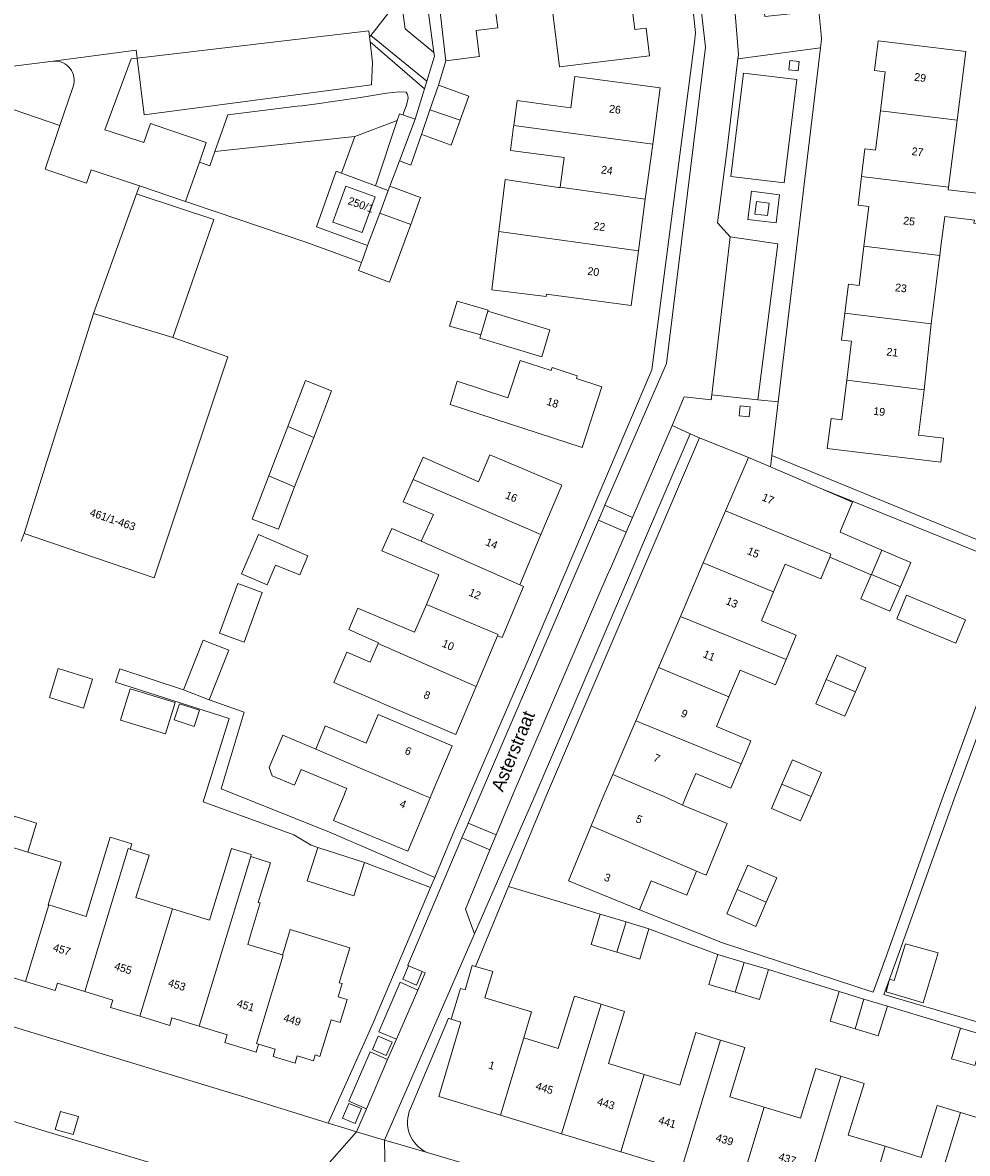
# Model space of a CAD drawing. Header units: metres. Extents: x 151448 to 154749, y 463108 to 465296.
# Tile 48 of 256: x 152643 to 152733, y 463466 to 463574. Entities that reach past the tile are written whole.
import ezdxf
from ezdxf.enums import TextEntityAlignment as Align

# ---------------------------------------------------------------- set-up
doc = ezdxf.new("R2010")
doc.units = ezdxf.units.M
for name, color, linetype, lineweight in [('B-PV-GR-BEPLANTING_CULTUUR_HEESTERS-GV', 253, 'Continuous', 9), ('B-PV-GR-GROENVOORZIENING-GV', 253, 'Continuous', 9), ('B-PV-OG-BEBOUWING-GV', 1, 'Continuous', 9), ('B-PV-OG-BEBOUWING-T18', 2, 'Continuous', 9), ('B-PV-OG-TERREIN_BEGROEID-GV', 253, 'Continuous', 9), ('B-PV-OG-TERREIN_ERF-GV', 253, 'Continuous', 9), ('B-PV-OG-TOPOGRAFIE-T18', 2, 'Continuous', 9), ('B-PV-VH-OPENVERHARDING_BETONSTRAATSTEEN-GV', 253, 'Continuous', 9), ('B-PV-VH-OPENVERHARDING_STRAATBAKSTEEN-GV', 253, 'Continuous', 9), ('B-PV-VH-OPENVERHARDING_TEGEL-GV', 253, 'Continuous', 9)]:
    doc.layers.add(name, color=color, linetype=linetype, lineweight=lineweight)
doc.styles.add('Drong', font='txt', dxfattribs={"height": 1.8})

msp = doc.modelspace()

# ---------------------------------------------------------------- linework, layer by layer
at = {"layer": 'B-PV-GR-BEPLANTING_CULTUUR_HEESTERS-GV', "flags": 128}
for points in [[(152645.681, 463570.078), (152636.203, 463568.878), (152636.045, 463568.433), (152636.258, 463567.962), (152636.867, 463568.026), (152638.299, 463568.008), (152639.334, 463568.386), (152639.833, 463568.211), (152639.87, 463567.565), (152639.685, 463567.075), (152639.691, 463566.189)], [(152639.691, 463566.189), (152646.322, 463563.938), (152647.585, 463567.639)]]:
    msp.add_lwpolyline(points, dxfattribs=at)
at = {"layer": 'B-PV-GR-BEPLANTING_CULTUUR_HEESTERS-GV'}
msp.add_lwpolyline([(152647.585, 463567.639, 0.5394993), (152645.681, 463570.078)], format="xyb", dxfattribs=at)
at = {"layer": 'B-PV-GR-GROENVOORZIENING-GV', "flags": 128}
for points in [[(152681.1, 463567.427), (152675.916, 463571.933), (152676.151, 463569.941), (152676.053, 463567.803), (152654.344, 463564.961), (152653.675, 463570.366), (152653.112, 463570.3), (152650.61, 463563.517), (152651.106, 463563.355), (152654.323, 463562.306), (152654.951, 463564.124), (152655.397, 463563.971), (152660.277, 463562.292), (152659.622, 463560.427), (152660.621, 463560.076), (152661.102, 463561.445), (152662.332, 463564.941), (152668.967, 463565.762), (152669.388, 463565.814), (152670.607, 463565.964), (152675.011, 463566.593), (152677.475, 463567.016), (152678.7, 463567.135), (152679.368, 463567.096)], [(152679.526, 463566.396), (152679.386, 463565.858), (152679.031, 463564.942), (152680.208, 463564.549), (152681.1, 463567.427)]]:
    msp.add_lwpolyline(points, dxfattribs=at)
for points in [[(152715.88, 463569.24), (152716.78, 463569.15), (152716.87, 463570.05), (152715.97, 463570.14)], [(152677.739, 463557.984), (152677.794, 463558.125), (152678.709, 463560.56), (152680.208, 463564.549), (152679.031, 463564.942), (152678.713, 463565.049), (152678.501, 463564.416), (152676.419, 463558.179), (152677.641, 463557.722)], [(152713.991, 463556.513), (152712.788, 463556.67), (152712.632, 463555.477), (152713.835, 463555.321)], [(152712.076, 463536.115), (152712.174, 463537.07), (152711.219, 463537.169), (152711.121, 463536.214)], [(152680.887, 463483.156), (152679.592, 463483.712), (152679.033, 463482.409), (152680.329, 463481.853)], [(152677.462, 463475.146), (152678.006, 463476.409), (152676.697, 463476.973), (152676.152, 463475.71)], [(152674.503, 463468.647), (152675.093, 463470.062), (152673.878, 463470.568), (152673.288, 463469.154)], [(152645.862, 463468.073), (152647.593, 463467.579), (152648.087, 463469.309), (152646.357, 463469.804)]]:
    msp.add_lwpolyline(points, close=True, dxfattribs=at)
at = {"layer": 'B-PV-GR-GROENVOORZIENING-GV'}
msp.add_lwpolyline([(152679.368, 463567.096, -0.2230993), (152679.526, 463566.396)], format="xyb", dxfattribs=at)
at = {"layer": 'B-PV-OG-BEBOUWING-GV', "flags": 128}
for points in [[(152700.699, 463576.916), (152693.191, 463575.969), (152693.98, 463569.526), (152702.585, 463570.569), (152702.26, 463573.224), (152701.167, 463573.09)], [(152687.832, 463575.397), (152682.589, 463574.778), (152683.115, 463570.323), (152683.14, 463570.115), (152686.347, 463570.52), (152686.331, 463570.647), (152686.034, 463572.998), (152688.115, 463573.268)], [(152724.609, 463565.325), (152731.93, 463564.446), (152732.751, 463570.989), (152724.407, 463572.012), (152724.061, 463569.19), (152725.068, 463569.067)], [(152702.881, 463562.141), (152703.599, 463567.527), (152695.457, 463568.612), (152695.427, 463568.385), (152695.058, 463565.62), (152692.7, 463565.934), (152689.948, 463566.3), (152689.626, 463563.922)], [(152681.628, 463565.431), (152684.509, 463564.436), (152684.546, 463564.539), (152685.336, 463566.743), (152682.439, 463567.782)], [(152681.628, 463565.431), (152680.816, 463563.08), (152680.864, 463563.063), (152683.654, 463562.052), (152684.509, 463564.436)], [(152731.93, 463564.446), (152724.609, 463565.325), (152724.149, 463561.573), (152723.139, 463561.697), (152722.816, 463559.066), (152731.109, 463558.049)], [(152702.881, 463562.141), (152689.626, 463563.922), (152689.613, 463563.826), (152689.311, 463561.557), (152694.437, 463560.874), (152694.06, 463558.041), (152702.181, 463556.887)], [(152702.181, 463556.887), (152694.06, 463558.041), (152694.055, 463558.004), (152693.901, 463558.024), (152688.82, 463558.782), (152688.212, 463553.82), (152701.523, 463551.954)], [(152731.109, 463558.049), (152722.816, 463559.066), (152722.48, 463556.325), (152723.501, 463556.2), (152723.038, 463552.423), (152730.278, 463551.505), (152730.391, 463552.395), (152730.752, 463555.245), (152733.586, 463554.885), (152733.539, 463554.615), (152741.216, 463553.82), (152741.543, 463556.562), (152731.077, 463557.798)], [(152673.601, 463558.138), (152672.361, 463554.709), (152675.148, 463553.701), (152676.388, 463557.13)], [(152680.736, 463557.047), (152677.794, 463558.125), (152677.739, 463557.984), (152677.641, 463557.722), (152676.833, 463555.559), (152679.793, 463554.473)], [(152657.098, 463543.679), (152661, 463554.939), (152653.885, 463557.308), (152653.634, 463557.392), (152649.507, 463545.986)], [(152675.674, 463552.457), (152675.272, 463551.359), (152675.085, 463550.85), (152674.799, 463550.069), (152677.782, 463548.986), (152679.793, 463554.473), (152676.833, 463555.559)], [(152701.523, 463551.954), (152688.212, 463553.82), (152687.528, 463548.232), (152692.727, 463547.596), (152692.757, 463547.821), (152700.829, 463546.745)], [(152729.452, 463545.001), (152730.228, 463551.111), (152730.278, 463551.505), (152723.038, 463552.423), (152722.576, 463548.647), (152721.567, 463548.771), (152721.228, 463546.009)], [(152687.148, 463546.206), (152687.178, 463546.306), (152684.223, 463547.157), (152683.548, 463544.952), (152683.499, 463544.782), (152686.468, 463543.927)], [(152657.098, 463543.679), (152649.507, 463545.986), (152642.909, 463524.979), (152655.304, 463520.753), (152662.353, 463541.834)], [(152686.468, 463543.927), (152686.377, 463543.625), (152692.299, 463541.851), (152693.072, 463544.433), (152687.148, 463546.206)], [(152721.228, 463546.009), (152720.913, 463543.437), (152721.856, 463543.322), (152721.4, 463539.602), (152728.79, 463538.691), (152729.452, 463545.001)], [(152693.28, 463540.83), (152693.184, 463540.536), (152690.23, 463541.501), (152689.063, 463537.931), (152684.239, 463539.507), (152683.566, 463537.29), (152696.149, 463533.178), (152698.041, 463538.966), (152695.6, 463539.763), (152695.691, 463540.042)], [(152670.532, 463534.15), (152672.247, 463538.607), (152669.752, 463539.567), (152668.066, 463535.197)], [(152721.4, 463539.602), (152720.939, 463535.839), (152719.9, 463535.966), (152719.549, 463533.104), (152727.981, 463532.07), (152730.367, 463531.778), (152730.647, 463534.069), (152728.261, 463534.361), (152728.79, 463538.691)], [(152666.257, 463530.481), (152668.716, 463529.429), (152670.532, 463534.15), (152668.066, 463535.197)], [(152692.22, 463524.869), (152694.208, 463529.582), (152687.349, 463532.474), (152686.264, 463529.903), (152680.991, 463532.277), (152680.02, 463530.131)], [(152718.713, 463529.367), (152714.125, 463531.332), (152712.025, 463532.232), (152709.838, 463527.126), (152719.899, 463523.008), (152719.774, 463522.707), (152723.727, 463521.022), (152723.749, 463521.072), (152724.754, 463523.392), (152720.775, 463525.117), (152720.816, 463525.217), (152721.961, 463527.975)], [(152666.257, 463530.481), (152664.67, 463526.355), (152667.164, 463525.395), (152668.716, 463529.429)], [(152690.202, 463520.085), (152692.22, 463524.869), (152680.02, 463530.131), (152679.058, 463528.006), (152681.974, 463526.801), (152680.797, 463524.232)], [(152709.838, 463527.126), (152707.711, 463522.162), (152714.426, 463519.403), (152715.526, 463522.052), (152718.917, 463520.644), (152719.774, 463522.707), (152719.899, 463523.008)], [(152690.202, 463520.085), (152680.797, 463524.232), (152677.987, 463525.458), (152677.05, 463523.328), (152682.48, 463521.016), (152681.283, 463518.205), (152688.125, 463515.32), (152688.078, 463515.209), (152688.505, 463515.043), (152690.564, 463519.925)], [(152669.974, 463522.838), (152665.254, 463524.884), (152663.651, 463521.116), (152666.084, 463520.08), (152666.883, 463521.958), (152669.217, 463521.033)], [(152724.754, 463523.392), (152723.749, 463521.072), (152726.522, 463519.87), (152727.528, 463522.19)], [(152715.61, 463512.956), (152716.575, 463515.28), (152713.282, 463516.647), (152714.426, 463519.403), (152707.711, 463522.162), (152705.523, 463517.054)], [(152726.522, 463519.87), (152723.749, 463521.072), (152723.727, 463521.022), (152722.743, 463518.752), (152725.517, 463517.55)], [(152663.885, 463514.597), (152665.617, 463519.341), (152663.29, 463520.19), (152661.558, 463515.446)], [(152731.807, 463514.49), (152732.744, 463516.74), (152727.118, 463519.083), (152726.182, 463516.832)], [(152686.037, 463510.37), (152688.078, 463515.209), (152688.125, 463515.32), (152681.283, 463518.205), (152680.15, 463515.545), (152674.738, 463517.849), (152673.873, 463515.795), (152676.711, 463514.551), (152676.674, 463514.463)], [(152703.438, 463512.186), (152710.155, 463509.379), (152711.225, 463511.938), (152714.601, 463510.526), (152715.61, 463512.956), (152705.523, 463517.054)], [(152660.561, 463509.079), (152662.441, 463513.821), (152659.988, 463514.794), (152658.108, 463510.052)], [(152686.037, 463510.37), (152676.674, 463514.463), (152675.927, 463512.687), (152673.684, 463513.63), (152672.458, 463510.738), (152676.844, 463508.879), (152677.245, 463508.694), (152684.109, 463505.799)], [(152719.45, 463511.045), (152722.224, 463509.842), (152723.229, 463512.163), (152720.456, 463513.365)], [(152710.155, 463509.379), (152703.438, 463512.186), (152701.26, 463507.101), (152711.325, 463502.968), (152711.828, 463504.17), (152712.254, 463505.19), (152708.976, 463506.561)], [(152648.58, 463508.302), (152649.433, 463511.08), (152646.16, 463512.086), (152645.306, 463509.308)], [(152656.397, 463505.847), (152657.307, 463508.854), (152653.013, 463510.154), (152652.103, 463507.146)], [(152722.224, 463509.842), (152719.45, 463511.045), (152718.444, 463508.725), (152721.218, 463507.522)], [(152659.625, 463508.091), (152657.726, 463508.717), (152657.219, 463507.182), (152659.119, 463506.556)], [(152670.746, 463504.375), (152681.021, 463500), (152681.636, 463499.738), (152681.745, 463500), (152683.754, 463504.711), (152676.699, 463507.707), (152675.53, 463504.954), (152671.643, 463506.604), (152671.571, 463506.425)], [(152711.325, 463502.968), (152701.26, 463507.101), (152699.064, 463501.974), (152703.671, 463500), (152703.802, 463499.944), (152705.727, 463499.032), (152706.118, 463500), (152707.001, 463502.051), (152710.355, 463500.649)], [(152670.746, 463504.375), (152667.597, 463505.716), (152666.28, 463502.624), (152666.565, 463501.832), (152668.707, 463500.934), (152669.344, 463502.453), (152673.69, 463500.631), (152673.577, 463500.358), (152673.427, 463500), (152672.42, 463497.572), (152679.511, 463494.629), (152681.636, 463499.738), (152681.021, 463500)], [(152715.223, 463501.053), (152717.996, 463499.851), (152719.002, 463502.171), (152716.228, 463503.373)], [(152707.998, 463492.356), (152709.98, 463497.272), (152705.727, 463499.032), (152703.802, 463499.944), (152703.671, 463500), (152699.064, 463501.974), (152698.218, 463500), (152697.011, 463497.062), (152707.079, 463492.749)], [(152715.223, 463501.053), (152714.217, 463498.733), (152716.991, 463497.531), (152717.996, 463499.851)], [(152643.253, 463494.564), (152644.078, 463497.319), (152641.95, 463497.994), (152641.1, 463495.23)], [(152707.079, 463492.749), (152697.011, 463497.062), (152694.859, 463491.82), (152701.635, 463489.037), (152702.742, 463491.796), (152706.144, 463490.431)], [(152648.7, 463481.243), (152652.837, 463494.887), (152653.025, 463494.829), (152653.192, 463495.353), (152651.111, 463495.975), (152648.866, 463488.543), (152648.826, 463488.412), (152645.251, 463489.514), (152643.03, 463482.188), (152645.857, 463481.332), (152646.072, 463482.04)], [(152645.179, 463489.536), (152646.427, 463493.583), (152643.253, 463494.564), (152641.1, 463495.23), (152641.035, 463495.25), (152637.791, 463484.551), (152640.435, 463483.749), (152640.22, 463483.039), (152643.03, 463482.188), (152645.251, 463489.514)], [(152653.939, 463478.879), (152656.79, 463478.009), (152657.007, 463478.725), (152659.61, 463477.936), (152664.519, 463494.129), (152664.575, 463494.314), (152662.678, 463494.892), (152660.596, 463488.054), (152657.052, 463489.145)], [(152669.907, 463491.803), (152674.363, 463490.365), (152675.394, 463493.564), (152670.936, 463495)], [(152653.025, 463494.829), (152652.837, 463494.887), (152648.7, 463481.243), (152651.37, 463480.434), (152651.156, 463479.727), (152653.939, 463478.879), (152657.052, 463489.145), (152653.569, 463490.218), (152654.759, 463494.055), (152654.826, 463494.271)], [(152664.569, 463486.837), (152665.434, 463489.702), (152665.218, 463489.729), (152666.408, 463493.54), (152664.519, 463494.129), (152659.61, 463477.936), (152662.29, 463477.123), (152662.062, 463476.372), (152665.042, 463475.468), (152665.269, 463476.22), (152665.064, 463476.282), (152667.625, 463484.727), (152667.563, 463484.746), (152664.239, 463485.744)], [(152710.95, 463490.984), (152713.723, 463489.782), (152714.729, 463492.102), (152711.956, 463493.304)], [(152713.723, 463489.782), (152710.95, 463490.984), (152709.944, 463488.664), (152712.718, 463487.462)], [(152699.47, 463484.993), (152700.356, 463487.892), (152697.886, 463488.639), (152697.009, 463485.737)], [(152700.356, 463487.892), (152699.47, 463484.993), (152701.641, 463484.337), (152702.518, 463487.239)], [(152667.704, 463485.215), (152667.563, 463484.746), (152667.625, 463484.727), (152665.064, 463476.282), (152665.269, 463476.22), (152666.87, 463475.734), (152666.66, 463475.04), (152668.753, 463474.406), (152668.963, 463475.1), (152670.507, 463474.632), (152670.674, 463475.184), (152671.126, 463475.047), (152672.189, 463478.552), (152673.056, 463478.289), (152673.72, 463480.479), (152672.853, 463480.742), (152673.234, 463481.999), (152672.96, 463482.083), (152673.974, 463485.425), (152668.273, 463487.168)], [(152725.482, 463482.421), (152725.157, 463481.205), (152728.698, 463480.15), (152730.117, 463484.947), (152726.996, 463485.799), (152725.941, 463482.286)], [(152710.745, 463481.187), (152711.607, 463484.028), (152709.1, 463484.773), (152708.254, 463481.927)], [(152691.327, 463479.307), (152686.871, 463480.628), (152687.617, 463483.146), (152685.975, 463483.632), (152685.669, 463483.723), (152684.986, 463481.41), (152684.53, 463481.545), (152683.663, 463478.607), (152684.572, 463478.317), (152682.479, 463471.222), (152688.348, 463469.436), (152690.581, 463476.809)], [(152711.607, 463484.028), (152710.745, 463481.187), (152713.088, 463480.491), (152713.933, 463483.337)], [(152720.675, 463481.247), (152719.809, 463478.407), (152722.192, 463477.68), (152723.048, 463480.523)], [(152694.171, 463467.665), (152697.951, 463480.027), (152695.412, 463480.805), (152693.877, 463475.799), (152690.581, 463476.809), (152688.348, 463469.436)], [(152697.951, 463480.027), (152694.171, 463467.665), (152699.829, 463465.943), (152702.078, 463473.335), (152698.663, 463474.382), (152700.184, 463479.342)], [(152722.192, 463477.68), (152724.414, 463477.003), (152725.28, 463479.843), (152723.048, 463480.523)], [(152733.634, 463474.166), (152734.528, 463477.083), (152732.257, 463477.751), (152731.396, 463474.825)], [(152702.078, 463473.335), (152699.829, 463465.943), (152705.589, 463464.191), (152709.356, 463476.609), (152707.012, 463477.328), (152705.469, 463472.295)], [(152709.356, 463476.609), (152705.589, 463464.191), (152711.211, 463462.48), (152713.532, 463470.206), (152710.251, 463471.201), (152711.69, 463475.894)], [(152720.83, 463473.16), (152718.454, 463473.888), (152717.002, 463469.153), (152713.532, 463470.206), (152711.211, 463462.48), (152717.076, 463460.696)], [(152722.865, 463458.935), (152725.057, 463466.467), (152721.546, 463467.543), (152723.058, 463472.477), (152720.83, 463473.16), (152717.076, 463460.696)], [(152732.263, 463469.69), (152730.032, 463470.374), (152728.51, 463465.409), (152725.057, 463466.467), (152722.865, 463458.935), (152728.448, 463457.236)], [(152736.499, 463463.02), (152737.884, 463467.553), (152734.429, 463468.617), (152734.544, 463468.991), (152732.263, 463469.69), (152728.448, 463457.236), (152734.197, 463455.487)]]:
    msp.add_lwpolyline(points, close=True, dxfattribs=at)
msp.add_lwpolyline([(152642.603, 463524.208), (152642.909, 463524.979), (152649.507, 463545.986), (152653.634, 463557.392), (152653.894, 463558.171), (152649.281, 463559.707), (152648.85, 463558.412), (152645.081, 463559.691), (152644.901, 463559.752), (152646.322, 463563.938), (152639.691, 463566.189)], dxfattribs=at)
at = {"layer": 'B-PV-OG-TERREIN_BEGROEID-GV', "flags": 128}
for points in [[(152679.368, 463567.096), (152678.7, 463567.135), (152677.475, 463567.016), (152675.011, 463566.593), (152670.607, 463565.964), (152669.388, 463565.814), (152668.967, 463565.762), (152662.332, 463564.941), (152661.102, 463561.445)], [(152661.102, 463561.445), (152674.45, 463562.882), (152678.501, 463564.416), (152678.713, 463565.049), (152679.031, 463564.942), (152679.386, 463565.858), (152679.526, 463566.396)]]:
    msp.add_lwpolyline(points, dxfattribs=at)
at = {"layer": 'B-PV-OG-TERREIN_BEGROEID-GV'}
msp.add_lwpolyline([(152679.526, 463566.396, 0.2230993), (152679.368, 463567.096)], format="xyb", dxfattribs=at)
at = {"layer": 'B-PV-OG-TERREIN_BEGROEID-GV', "flags": 128}
msp.add_lwpolyline([(152678.501, 463564.416), (152674.45, 463562.882), (152673.172, 463559.392), (152676.419, 463558.179)], close=True, dxfattribs=at)
at = {"layer": 'B-PV-OG-TERREIN_ERF-GV', "flags": 128}
for points in [[(152733.968, 463588.356), (152724.725, 463587.074), (152725.077, 463584.256), (152728.695, 463584.709), (152729.035, 463581.996), (152729.322, 463579.701), (152725.666, 463579.244), (152726.097, 463575.797), (152718.731, 463574.882), (152718.951, 463572.647), (152719.004, 463572.164), (152718.904, 463571.329), (152714.868, 463537.546), (152714.254, 463532.409), (152738.856, 463522.324)], [(152628.983, 463481.778), (152663.41, 463471.311), (152663.535, 463471.272), (152671.903, 463468.684), (152675.309, 463476.254), (152676.207, 463478.244), (152681.679, 463491.184), (152675.394, 463493.564), (152674.363, 463490.365), (152669.907, 463491.803), (152670.936, 463495), (152670.281, 463495.211), (152668.642, 463496.201), (152659.986, 463499.36), (152662.471, 463507.321), (152651.625, 463510.785), (152652.044, 463512.054), (152658.108, 463510.052), (152659.988, 463514.794), (152662.441, 463513.821), (152660.561, 463509.079), (152663.911, 463507.916), (152661.713, 463500.594), (152671.808, 463496.555), (152682.084, 463492.143), (152683.824, 463496.258), (152685.407, 463500), (152691.132, 463513.198), (152702.802, 463540.585), (152706.861, 463571.891), (152706.977, 463572.784), (152705.759, 463584.232)], [(152700.699, 463576.916), (152701.167, 463573.09), (152702.26, 463573.224), (152702.585, 463570.569), (152693.98, 463569.526), (152693.191, 463575.969)], [(152687.832, 463575.397), (152688.115, 463573.268), (152686.034, 463572.998), (152686.331, 463570.647), (152686.347, 463570.52), (152683.14, 463570.115), (152682.439, 463567.782), (152685.336, 463566.743), (152684.546, 463564.539), (152684.509, 463564.436), (152683.654, 463562.052), (152680.864, 463563.063), (152680.816, 463563.08), (152679.807, 463560.147), (152678.709, 463560.56), (152677.794, 463558.125), (152680.736, 463557.047), (152679.793, 463554.473), (152677.782, 463548.986), (152674.799, 463550.069), (152675.085, 463550.85), (152669.881, 463552.76), (152658.882, 463556.494), (152658.306, 463556.688), (152653.894, 463558.171), (152653.634, 463557.392), (152653.885, 463557.308), (152661, 463554.939), (152657.098, 463543.679), (152662.353, 463541.834), (152655.304, 463520.753), (152642.909, 463524.979), (152642.603, 463524.208)], [(152733.586, 463554.885), (152730.752, 463555.245), (152730.391, 463552.395), (152730.278, 463551.505), (152730.228, 463551.111), (152729.452, 463545.001), (152728.79, 463538.691), (152728.261, 463534.361), (152730.647, 463534.069), (152730.367, 463531.778), (152727.981, 463532.07), (152719.549, 463533.104), (152719.9, 463535.966), (152720.939, 463535.839), (152721.4, 463539.602), (152721.856, 463543.322), (152720.913, 463543.437), (152721.228, 463546.009), (152721.567, 463548.771), (152722.576, 463548.647), (152723.038, 463552.423), (152723.501, 463556.2), (152722.48, 463556.325), (152722.816, 463559.066), (152723.139, 463561.697), (152724.149, 463561.573), (152724.609, 463565.325), (152725.068, 463569.067), (152724.061, 463569.19), (152724.407, 463572.012), (152732.751, 463570.989), (152731.93, 463564.446), (152731.109, 463558.049), (152731.077, 463557.798), (152741.543, 463556.562)], [(152738.474, 463521.369), (152718.713, 463529.367), (152721.961, 463527.975), (152720.816, 463525.217), (152720.775, 463525.117), (152724.754, 463523.392), (152727.528, 463522.19), (152726.522, 463519.87), (152725.517, 463517.55), (152722.743, 463518.752), (152723.727, 463521.022), (152719.774, 463522.707), (152718.917, 463520.644), (152715.526, 463522.052), (152714.426, 463519.403), (152713.282, 463516.647), (152716.575, 463515.28), (152715.61, 463512.956), (152714.601, 463510.526), (152711.225, 463511.938), (152710.155, 463509.379), (152708.976, 463506.561), (152712.254, 463505.19), (152711.828, 463504.17), (152711.325, 463502.968), (152710.355, 463500.649), (152707.001, 463502.051), (152706.118, 463500), (152705.727, 463499.032), (152709.98, 463497.272), (152707.998, 463492.356), (152707.079, 463492.749), (152706.144, 463490.431), (152702.742, 463491.796), (152701.635, 463489.037), (152709.533, 463485.904), (152723.938, 463481.193), (152725.28, 463484.953), (152727.128, 463490.134), (152729.025, 463495.451), (152730.647, 463500), (152730.887, 463500.656), (152732.804, 463505.888), (152734.688, 463511.033)], [(152734.373, 463507.072), (152732.51, 463501.967), (152731.792, 463500), (152730.55, 463496.524), (152729.657, 463494.025), (152728.739, 463491.477), (152726.842, 463486.209), (152725.482, 463482.421), (152724.948, 463480.95), (152747.259, 463474.411)], [(152641.95, 463497.994), (152644.078, 463497.319), (152643.253, 463494.564), (152646.427, 463493.583), (152645.179, 463489.536), (152645.251, 463489.514), (152648.826, 463488.412), (152648.866, 463488.543), (152651.111, 463495.975), (152653.192, 463495.353), (152653.025, 463494.829), (152654.826, 463494.271), (152654.759, 463494.055), (152653.569, 463490.218), (152657.052, 463489.145), (152660.596, 463488.054), (152662.678, 463494.892), (152664.575, 463494.314), (152664.519, 463494.129), (152666.408, 463493.54), (152665.218, 463489.729), (152665.434, 463489.702), (152664.569, 463486.837), (152664.239, 463485.744), (152667.563, 463484.746), (152667.704, 463485.215), (152668.273, 463487.168), (152673.974, 463485.425), (152672.96, 463482.083), (152673.234, 463481.999), (152672.853, 463480.742), (152673.72, 463480.479), (152673.056, 463478.289), (152672.189, 463478.552), (152671.126, 463475.047), (152670.674, 463475.184), (152670.507, 463474.632), (152668.963, 463475.1), (152668.753, 463474.406), (152666.66, 463475.04), (152666.87, 463475.734), (152665.269, 463476.22), (152665.042, 463475.468), (152662.062, 463476.372), (152662.29, 463477.123), (152659.61, 463477.936), (152657.007, 463478.725), (152656.79, 463478.009), (152653.939, 463478.879), (152651.156, 463479.727), (152651.37, 463480.434), (152648.7, 463481.243), (152646.072, 463482.04), (152645.857, 463481.332), (152643.03, 463482.188), (152640.22, 463483.039)], [(152733.634, 463474.166), (152731.396, 463474.825), (152732.257, 463477.751), (152728.656, 463478.831), (152725.28, 463479.843), (152724.414, 463477.003), (152722.192, 463477.68), (152719.809, 463478.407), (152720.675, 463481.247), (152717.176, 463482.332), (152713.933, 463483.337), (152713.088, 463480.491), (152710.745, 463481.187), (152708.254, 463481.927), (152709.1, 463484.773), (152705.83, 463485.998), (152702.518, 463487.239), (152701.641, 463484.337), (152699.47, 463484.993), (152697.009, 463485.737), (152697.886, 463488.639), (152694.424, 463489.674), (152689.13, 463491.258), (152685.975, 463483.632), (152687.617, 463483.146), (152686.871, 463480.628), (152691.327, 463479.307), (152690.581, 463476.809), (152693.877, 463475.799), (152695.412, 463480.805), (152697.951, 463480.027), (152700.184, 463479.342), (152698.663, 463474.382), (152702.078, 463473.335), (152705.469, 463472.295), (152707.012, 463477.328), (152709.356, 463476.609), (152711.69, 463475.894), (152710.251, 463471.201), (152713.532, 463470.206), (152717.002, 463469.153), (152718.454, 463473.888), (152720.83, 463473.16), (152723.058, 463472.477), (152721.546, 463467.543), (152725.057, 463466.467), (152728.51, 463465.409), (152730.032, 463470.374), (152732.263, 463469.69), (152734.544, 463468.991)], [(152683.663, 463478.607), (152683.387, 463478.7), (152679.767, 463470.076)], [(152705.589, 463464.191), (152699.829, 463465.943), (152694.171, 463467.665), (152688.348, 463469.436), (152682.479, 463471.222), (152684.572, 463478.317), (152683.663, 463478.607)], [(152681.352, 463465.873), (152695.433, 463461.699)]]:
    msp.add_lwpolyline(points, dxfattribs=at)
for points in [[(152682.589, 463574.778), (152681.876, 463580.815), (152681.18, 463579.228), (152680.93, 463578.905), (152682, 463570.908), (152682.067, 463570.547), (152681.33, 463568.169), (152681.1, 463567.427), (152680.208, 463564.549), (152678.709, 463560.56), (152679.807, 463560.147), (152680.816, 463563.08), (152681.628, 463565.431), (152682.439, 463567.782), (152683.14, 463570.115), (152683.115, 463570.323)], [(152688.212, 463553.82), (152688.82, 463558.782), (152693.901, 463558.024), (152694.055, 463558.004), (152694.06, 463558.041), (152694.437, 463560.874), (152689.311, 463561.557), (152689.613, 463563.826), (152689.626, 463563.922), (152689.948, 463566.3), (152692.7, 463565.934), (152695.058, 463565.62), (152695.427, 463568.385), (152695.457, 463568.612), (152703.599, 463567.527), (152702.881, 463562.141), (152702.181, 463556.887), (152701.523, 463551.954), (152700.829, 463546.745), (152692.757, 463547.821), (152692.727, 463547.596), (152687.528, 463548.232)], [(152687.148, 463546.206), (152693.072, 463544.433), (152692.299, 463541.851), (152686.377, 463543.625), (152686.468, 463543.927), (152683.499, 463544.782), (152683.548, 463544.952), (152684.223, 463547.157), (152687.178, 463546.306)], [(152693.28, 463540.83), (152695.691, 463540.042), (152695.6, 463539.763), (152698.041, 463538.966), (152696.149, 463533.178), (152683.566, 463537.29), (152684.239, 463539.507), (152689.063, 463537.931), (152690.23, 463541.501), (152693.184, 463540.536)], [(152668.716, 463529.429), (152667.164, 463525.395), (152664.67, 463526.355), (152666.257, 463530.481), (152668.066, 463535.197), (152669.752, 463539.567), (152672.247, 463538.607), (152670.532, 463534.15)], [(152692.22, 463524.869), (152690.202, 463520.085), (152690.564, 463519.925), (152688.505, 463515.043), (152688.078, 463515.209), (152686.037, 463510.37), (152684.109, 463505.799), (152677.245, 463508.694), (152676.844, 463508.879), (152672.458, 463510.738), (152673.684, 463513.63), (152675.927, 463512.687), (152676.674, 463514.463), (152676.711, 463514.551), (152673.873, 463515.795), (152674.738, 463517.849), (152680.15, 463515.545), (152681.283, 463518.205), (152682.48, 463521.016), (152677.05, 463523.328), (152677.987, 463525.458), (152680.797, 463524.232), (152681.974, 463526.801), (152679.058, 463528.006), (152680.02, 463530.131), (152680.991, 463532.277), (152686.264, 463529.903), (152687.349, 463532.474), (152694.208, 463529.582)], [(152669.974, 463522.838), (152669.217, 463521.033), (152666.883, 463521.958), (152666.084, 463520.08), (152663.651, 463521.116), (152665.254, 463524.884)], [(152663.885, 463514.597), (152661.558, 463515.446), (152663.29, 463520.19), (152665.617, 463519.341)], [(152731.807, 463514.49), (152726.182, 463516.832), (152727.118, 463519.083), (152732.744, 463516.74)], [(152719.45, 463511.045), (152720.456, 463513.365), (152723.229, 463512.163), (152722.224, 463509.842), (152721.218, 463507.522), (152718.444, 463508.725)], [(152648.58, 463508.302), (152645.306, 463509.308), (152646.16, 463512.086), (152649.433, 463511.08)], [(152656.397, 463505.847), (152652.103, 463507.146), (152653.013, 463510.154), (152657.307, 463508.854)], [(152659.119, 463506.556), (152657.219, 463507.182), (152657.726, 463508.717), (152659.625, 463508.091)], [(152673.69, 463500.631), (152669.344, 463502.453), (152668.707, 463500.934), (152666.565, 463501.832), (152666.28, 463502.624), (152667.597, 463505.716), (152670.746, 463504.375), (152671.571, 463506.425), (152671.643, 463506.604), (152675.53, 463504.954), (152676.699, 463507.707), (152683.754, 463504.711), (152681.745, 463500), (152681.636, 463499.738), (152679.511, 463494.629), (152672.42, 463497.572), (152673.427, 463500), (152673.577, 463500.358)], [(152717.996, 463499.851), (152716.991, 463497.531), (152714.217, 463498.733), (152715.223, 463501.053), (152716.228, 463503.373), (152719.002, 463502.171)], [(152710.95, 463490.984), (152711.956, 463493.304), (152714.729, 463492.102), (152713.723, 463489.782), (152712.718, 463487.462), (152709.944, 463488.664)], [(152725.482, 463482.421), (152725.941, 463482.286), (152726.996, 463485.799), (152730.117, 463484.947), (152728.698, 463480.15), (152725.157, 463481.205)]]:
    msp.add_lwpolyline(points, close=True, dxfattribs=at)
at = {"layer": 'B-PV-OG-TERREIN_ERF-GV'}
msp.add_lwpolyline([(152679.767, 463470.076, 0.4166604), (152681.352, 463465.873)], format="xyb", dxfattribs=at)
at = {"layer": 'B-PV-VH-OPENVERHARDING_BETONSTRAATSTEEN-GV', "flags": 128}
for points in [[(152705.625, 463591.41), (152707.935, 463571.42), (152704.197, 463541.218), (152698.33, 463527.684), (152700.943, 463526.506), (152704.735, 463535.297), (152705.881, 463538.012), (152708.473, 463537.728), (152708.529, 463538.205), (152710.281, 463553.29), (152709.067, 463554.638), (152709.924, 463561.191), (152711.017, 463570.302), (152711.064, 463570.693), (152710.748, 463574.611)], [(152631.661, 463568.359), (152635.589, 463568.8), (152636.203, 463568.878), (152645.681, 463570.078), (152653.583, 463571.109), (152653.675, 463570.366), (152675.795, 463572.967), (152675.863, 463572.387), (152675.97, 463572.524), (152678.847, 463576.226), (152680.93, 463578.905), (152681.18, 463579.228), (152681.876, 463580.815)], [(152653.675, 463570.366), (152653.583, 463571.109), (152645.681, 463570.078)], [(152647.585, 463567.639), (152646.322, 463563.938), (152644.901, 463559.752), (152645.081, 463559.691), (152648.85, 463558.412), (152649.281, 463559.707), (152653.894, 463558.171), (152658.306, 463556.688), (152659.622, 463560.427), (152660.277, 463562.292), (152655.397, 463563.971), (152654.951, 463564.124), (152654.323, 463562.306), (152651.106, 463563.355), (152650.61, 463563.517), (152653.112, 463570.3), (152653.675, 463570.366)], [(152659.357, 463463.572), (152645.009, 463467.866), (152609.738, 463478.82), (152607.751, 463472.455), (152632.849, 463464.616)]]:
    msp.add_lwpolyline(points, dxfattribs=at)
for points in [[(152675.97, 463572.524), (152681.33, 463568.169), (152682.067, 463570.547), (152682, 463570.908), (152679.249, 463573.15), (152678.847, 463576.226)], [(152675.863, 463572.387), (152675.795, 463572.967), (152653.675, 463570.366), (152654.344, 463564.961), (152676.053, 463567.803), (152676.151, 463569.941), (152675.916, 463571.933)], [(152687.939, 463496.208), (152689.565, 463500.124), (152698.641, 463521.173), (152698.761, 463521.422), (152700.152, 463524.644), (152700.339, 463525.106), (152697.71, 463526.243), (152686.408, 463500), (152685.278, 463497.331)], [(152677.281, 463467.053), (152685.885, 463486.755), (152685.005, 463489.12), (152687.343, 463494.777), (152684.672, 463495.902), (152679.514, 463483.745), (152679.592, 463483.712), (152680.887, 463483.156), (152681.167, 463483.036), (152680.456, 463481.388), (152678.428, 463476.689), (152677.59, 463474.746), (152675.563, 463470.049), (152674.618, 463467.859)]]:
    msp.add_lwpolyline(points, close=True, dxfattribs=at)
at = {"layer": 'B-PV-VH-OPENVERHARDING_BETONSTRAATSTEEN-GV'}
msp.add_lwpolyline([(152645.681, 463570.078, -0.5394993), (152647.585, 463567.639)], format="xyb", dxfattribs=at)
at = {"layer": 'B-PV-VH-OPENVERHARDING_STRAATBAKSTEEN-GV', "flags": 128}
for points in [[(152705.759, 463584.232), (152706.977, 463572.784), (152706.861, 463571.891), (152702.802, 463540.585), (152691.132, 463513.198), (152685.407, 463500), (152683.824, 463496.258), (152682.084, 463492.143), (152681.679, 463491.184), (152676.207, 463478.244), (152675.309, 463476.254), (152671.903, 463468.684), (152673.508, 463468.197), (152674.618, 463467.859), (152675.563, 463470.049), (152673.879, 463470.775), (152675.915, 463475.5), (152677.59, 463474.746), (152678.428, 463476.689), (152676.737, 463477.4), (152678.778, 463482.142), (152680.456, 463481.388), (152681.167, 463483.036), (152680.887, 463483.156), (152680.329, 463481.853), (152679.033, 463482.409), (152679.592, 463483.712), (152679.514, 463483.745), (152684.672, 463495.902), (152685.166, 463497.067), (152685.278, 463497.331), (152686.408, 463500), (152697.71, 463526.243), (152697.837, 463526.54), (152698.188, 463527.353), (152698.33, 463527.684), (152704.197, 463541.218), (152707.935, 463571.42), (152705.625, 463591.41)], [(152679.767, 463470.076), (152683.387, 463478.7), (152683.663, 463478.607), (152684.53, 463481.545), (152684.986, 463481.41), (152685.669, 463483.723), (152685.975, 463483.632), (152689.13, 463491.258), (152690.104, 463493.613), (152692.746, 463500), (152707.361, 463534.121), (152706.463, 463534.475), (152701.921, 463523.885), (152700.481, 463520.531), (152691.667, 463500), (152689.068, 463494.048), (152685.885, 463486.755), (152677.281, 463467.053), (152677.877, 463466.88), (152681.352, 463465.873)]]:
    msp.add_lwpolyline(points, dxfattribs=at)
for points in [[(152718.904, 463571.329), (152719.004, 463572.164), (152718.951, 463572.647), (152718.731, 463574.882), (152713.575, 463574.338), (152713.508, 463574.933), (152712.501, 463574.809), (152710.748, 463574.611), (152711.064, 463570.693), (152711.017, 463570.302)], [(152712.907, 463537.752), (152714.868, 463537.546), (152718.904, 463571.329), (152711.017, 463570.302), (152709.924, 463561.191), (152709.067, 463554.638), (152710.281, 463553.29), (152714.822, 463552.615)], [(152715.88, 463569.24), (152715.97, 463570.14), (152716.87, 463570.05), (152716.78, 463569.15)], [(152716.643, 463568.316), (152715.432, 463558.451), (152710.352, 463559.074), (152711.562, 463568.94)], [(152714.996, 463557.316), (152714.665, 463554.625), (152711.978, 463554.956), (152712.309, 463557.647)], [(152714.868, 463537.546), (152712.907, 463537.752), (152708.529, 463538.205), (152708.473, 463537.728), (152705.881, 463538.012), (152704.735, 463535.297), (152706.463, 463534.475), (152707.361, 463534.121), (152712.025, 463532.232), (152714.125, 463531.332), (152714.254, 463532.409)], [(152712.076, 463536.115), (152711.121, 463536.214), (152711.219, 463537.169), (152712.174, 463537.07)], [(152700.943, 463526.506), (152698.33, 463527.684), (152698.188, 463527.353), (152697.837, 463526.54), (152697.71, 463526.243), (152700.339, 463525.106)], [(152685.278, 463497.331), (152685.166, 463497.067), (152684.672, 463495.902), (152687.343, 463494.777), (152687.939, 463496.208)], [(152677.462, 463475.146), (152676.152, 463475.71), (152676.697, 463476.973), (152678.006, 463476.409)], [(152674.503, 463468.647), (152673.288, 463469.154), (152673.878, 463470.568), (152675.093, 463470.062)]]:
    msp.add_lwpolyline(points, close=True, dxfattribs=at)
at = {"layer": 'B-PV-VH-OPENVERHARDING_STRAATBAKSTEEN-GV'}
msp.add_lwpolyline([(152681.352, 463465.873, -0.4166604), (152679.767, 463470.076)], format="xyb", dxfattribs=at)
at = {"layer": 'B-PV-VH-OPENVERHARDING_TEGEL-GV', "flags": 128}
for points in [[(152682, 463570.908), (152680.93, 463578.905), (152678.847, 463576.226), (152679.249, 463573.15)], [(152681.33, 463568.169), (152675.97, 463572.524), (152675.863, 463572.387), (152675.916, 463571.933), (152681.1, 463567.427)], [(152716.643, 463568.316), (152711.562, 463568.94), (152710.352, 463559.074), (152715.432, 463558.451)], [(152675.272, 463551.359), (152675.674, 463552.457), (152670.791, 463554.247), (152672.671, 463559.579), (152673.172, 463559.392), (152674.45, 463562.882), (152661.102, 463561.445), (152660.621, 463560.076), (152659.622, 463560.427), (152658.306, 463556.688), (152658.882, 463556.494), (152669.881, 463552.76), (152675.085, 463550.85)], [(152675.674, 463552.457), (152676.833, 463555.559), (152677.641, 463557.722), (152676.419, 463558.179), (152673.172, 463559.392), (152672.671, 463559.579), (152670.791, 463554.247)], [(152673.601, 463558.138), (152676.388, 463557.13), (152675.148, 463553.701), (152672.361, 463554.709)], [(152714.996, 463557.316), (152712.309, 463557.647), (152711.978, 463554.956), (152714.665, 463554.625)], [(152713.991, 463556.513), (152713.835, 463555.321), (152712.632, 463555.477), (152712.788, 463556.67)], [(152708.529, 463538.205), (152712.907, 463537.752), (152714.822, 463552.615), (152710.281, 463553.29)], [(152700.339, 463525.106), (152700.152, 463524.644), (152698.761, 463521.422), (152698.641, 463521.173), (152689.565, 463500.124), (152687.939, 463496.208), (152687.343, 463494.777), (152685.005, 463489.12), (152685.885, 463486.755), (152689.068, 463494.048), (152691.667, 463500), (152700.481, 463520.531), (152701.921, 463523.885), (152706.463, 463534.475), (152704.735, 463535.297), (152700.943, 463526.506)], [(152660.561, 463509.079), (152658.108, 463510.052), (152652.044, 463512.054), (152651.625, 463510.785), (152662.471, 463507.321), (152659.986, 463499.36), (152668.642, 463496.201), (152670.281, 463495.211), (152670.936, 463495), (152675.394, 463493.564), (152681.679, 463491.184), (152682.084, 463492.143), (152671.808, 463496.555), (152661.713, 463500.594), (152663.911, 463507.916)], [(152663.535, 463471.272), (152663.41, 463471.311), (152628.983, 463481.778), (152626.694, 463482.474), (152624.343, 463483.206), (152616.093, 463485.718), (152611.184, 463487.212), (152614.098, 463479.188), (152614.008, 463478.902), (152607.591, 463480.908), (152607.056, 463479.679), (152609.738, 463478.82), (152645.009, 463467.866), (152659.357, 463463.572), (152668.624, 463460.764), (152668.746, 463461.17), (152674.618, 463467.859), (152673.508, 463468.197), (152671.903, 463468.684)], [(152678.428, 463476.689), (152680.456, 463481.388), (152678.778, 463482.142), (152676.737, 463477.4)], [(152675.563, 463470.049), (152677.59, 463474.746), (152675.915, 463475.5), (152673.879, 463470.775)], [(152645.862, 463468.073), (152646.357, 463469.804), (152648.087, 463469.309), (152647.593, 463467.579)], [(152668.624, 463460.764), (152677.326, 463458.128), (152677.454, 463458.55), (152677.281, 463467.053), (152674.618, 463467.859), (152668.746, 463461.17)], [(152752.373, 463444.415), (152751.423, 463444.706), (152703.679, 463459.196), (152695.433, 463461.699), (152681.352, 463465.873), (152677.877, 463466.88), (152677.281, 463467.053), (152677.454, 463458.55), (152677.326, 463458.128), (152693.955, 463453.089), (152695.037, 463456.649), (152699.941, 463455.15), (152698.865, 463451.601), (152704.054, 463450.029), (152704.97, 463452.993), (152707.833, 463452.134), (152706.941, 463449.154), (152742.209, 463438.467), (152743.088, 463441.399), (152746.59, 463440.328), (152745.685, 463437.406), (152749.81, 463436.143), (152751.066, 463440.042)]]:
    msp.add_lwpolyline(points, close=True, dxfattribs=at)
for points in [[(152734.688, 463511.033), (152732.804, 463505.888), (152730.887, 463500.656), (152730.647, 463500), (152729.025, 463495.451), (152727.128, 463490.134), (152725.28, 463484.953), (152723.938, 463481.193), (152709.533, 463485.904), (152701.635, 463489.037), (152694.859, 463491.82), (152697.011, 463497.062), (152698.218, 463500), (152699.064, 463501.974), (152701.26, 463507.101), (152703.438, 463512.186), (152705.523, 463517.054), (152707.711, 463522.162), (152709.838, 463527.126), (152712.025, 463532.232), (152707.361, 463534.121), (152692.746, 463500), (152690.104, 463493.613), (152689.13, 463491.258), (152694.424, 463489.674), (152697.886, 463488.639), (152700.356, 463487.892), (152702.518, 463487.239), (152705.83, 463485.998), (152709.1, 463484.773), (152711.607, 463484.028), (152713.933, 463483.337), (152717.176, 463482.332), (152720.675, 463481.247), (152723.048, 463480.523), (152725.28, 463479.843), (152728.656, 463478.831), (152732.257, 463477.751), (152734.528, 463477.083)], [(152738.856, 463522.324), (152714.254, 463532.409), (152714.125, 463531.332), (152718.713, 463529.367), (152738.474, 463521.369)], [(152747.259, 463474.411), (152724.948, 463480.95), (152725.482, 463482.421), (152726.842, 463486.209), (152728.739, 463491.477), (152729.657, 463494.025), (152730.55, 463496.524), (152731.792, 463500), (152732.51, 463501.967), (152734.373, 463507.072)]]:
    msp.add_lwpolyline(points, dxfattribs=at)

# ---------------------------------------------------------------- texts
at = {"layer": 'B-PV-OG-BEBOUWING-T18', "style": 'Drong'}
for s, rotation, p in [('29', 352.8, (152728.409, 463568.514)), ('26', 352.4, (152699.29, 463565.477)), ('27', 353, (152728.161, 463561.426)), ('24', 352.4, (152698.516, 463559.665)), ('250/1', 340.1, (152675.04, 463556.38)), ('22', 352.4, (152697.8, 463554.293)), ('25', 353, (152727.36, 463554.804)), ('20', 352.4, (152697.225, 463549.981)), ('23', 353.1, (152726.578, 463548.419)), ('21', 353, (152725.759, 463542.29)), ('18', 341.9, (152693.341, 463537.463)), ('19', 353.1, (152724.508, 463536.625)), ('16', 337.1, (152689.406, 463528.491)), ('17', 336.8, (152713.897, 463528.284)), ('461/1-463', 341.2, (152651.359, 463526.324)), ('14', 337.1, (152687.521, 463524.022)), ('15', 336.8, (152712.49, 463523.159)), ('12', 337.1, (152685.92, 463519.207)), ('13', 336.8, (152710.446, 463518.388)), ('10', 337.1, (152683.366, 463514.33)), ('11', 336.8, (152708.274, 463513.318)), ('8', 337.1, (152681.347, 463509.544)), ('9', 336.8, (152705.902, 463507.778)), ('6', 337, (152679.56, 463504.21)), ('7', 336.7, (152703.281, 463503.525)), ('4', 337.5, (152679.058, 463499.148)), ('5', 337.7, (152701.592, 463497.687)), ('3', 338.2, (152698.561, 463492.118)), ('457', 342.9, (152646.505, 463485.243)), ('455', 342.9, (152652.352, 463483.466)), ('453', 342.9, (152657.483, 463481.885)), ('451', 342.9, (152664.044, 463479.914)), ('449', 342.9, (152668.484, 463478.538)), ('1', 343.6, (152687.526, 463474.192)), ('445', 343, (152692.562, 463472.018)), ('443', 343.1, (152698.426, 463470.551)), ('441', 343.1, (152704.276, 463468.771)), ('439', 343.1, (152709.752, 463467.105)), ('437', 343.1, (152715.733, 463465.286))]:
    msp.add_text(s, height=0.75, rotation=rotation, dxfattribs=at).set_placement(p, align=Align.MIDDLE)
at = {"layer": 'B-PV-OG-TOPOGRAFIE-T18', "style": 'Drong'}
msp.add_text('Asterstraat', height=1.25, rotation=67.5, dxfattribs=at).set_placement((152689.557, 463504.2), align=Align.MIDDLE)

doc.saveas('drawing.dxf')
